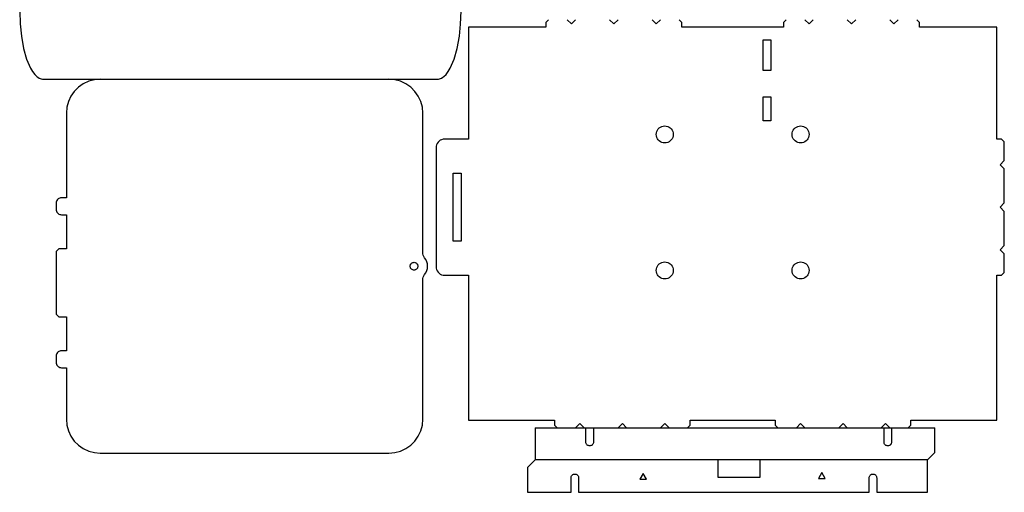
# Model space of a CAD drawing. Header units: millimetres. Extents: x 0 to 368, y 0 to 371.
# Tile 1 of 2: x 0 to 368, y 0 to 177. Entities that reach past the tile are written whole.
import ezdxf

# ---------------------------------------------------------------- set-up
doc = ezdxf.new("R2010")
doc.units = ezdxf.units.MM
doc.layers.add('SHEET_VIEW_1_DRAWING_1', color=7, linetype='Continuous')

msp = doc.modelspace()

# ---------------------------------------------------------------- linework, layer by layer
at = {"color": 104}
msp.add_line((192.76, 24.13), (342.36, 24.13), dxfattribs=at)
at = {"color": 1}
for p, q in [((261.3, 5.57), (261.3, 12.07)), ((276.8, 12.07), (276.8, 5.57)), ((233.23, 7.04), (231.96, 4.84)), ((231.96, 4.84), (234.51, 4.84)), ((234.51, 4.84), (233.23, 7.04)), ((276.8, 5.57), (261.3, 5.57)), ((300.04, 7.33), (298.76, 5.12)), ((298.76, 5.12), (301.31, 5.12)), ((301.31, 5.12), (300.04, 7.33))]:
    msp.add_line(p, q, dxfattribs=at)
at = {"layer": 'SHEET_VIEW_1_DRAWING_1', "color": 5}
for p, q in [((0, 179.71), (0.16, 174.94)), ((164.94, 174.93), (165.1, 179.71)), ((0.16, 174.94), (0.62, 170.36)), ((164.48, 170.37), (164.94, 174.93)), ((167.89, 173.74), (167.89, 131.9)), ((196.85, 173.74), (167.89, 173.74)), ((197.85, 176.53), (196.85, 175.53)), ((196.85, 175.53), (196.85, 173.74)), ((206.38, 174.94), (204.79, 176.53)), ((207.96, 176.53), (206.38, 174.94)), ((222.25, 174.94), (220.66, 176.53)), ((223.84, 176.53), (222.25, 174.94)), ((238.13, 174.94), (236.54, 176.53)), ((239.71, 176.53), (238.13, 174.94)), ((247.65, 175.53), (246.65, 176.53)), ((247.65, 173.74), (247.65, 175.53)), ((285.75, 173.74), (247.65, 173.74)), ((286.75, 176.53), (285.75, 175.53)), ((285.75, 175.53), (285.75, 173.74)), ((295.28, 174.94), (293.69, 176.53)), ((296.86, 176.53), (295.28, 174.94)), ((311.15, 174.94), (309.56, 176.53)), ((312.74, 176.53), (311.15, 174.94)), ((327.03, 174.94), (325.44, 176.53)), ((328.61, 176.53), (327.03, 174.94)), ((336.55, 175.53), (335.55, 176.53)), ((336.55, 173.74), (336.55, 175.53)), ((365.51, 173.74), (336.55, 173.74)), ((365.51, 131.9), (365.51, 173.74)), ((0.62, 170.36), (1.46, 165.78)), ((163.65, 165.79), (164.48, 170.37)), ((1.46, 165.78), (2.6, 161.74)), ((162.5, 161.74), (163.65, 165.79)), ((278.07, 157.54), (278.07, 168.97)), ((278.07, 168.97), (280.99, 168.97)), ((280.99, 168.97), (280.99, 157.54)), ((2.6, 161.74), (4.03, 158.45)), ((4.03, 158.45), (4.75, 157.22)), ((160.3, 157.15), (161.07, 158.45)), ((161.07, 158.45), (162.5, 161.74)), ((4.75, 157.22), (5.62, 156.09)), ((5.62, 156.09), (6.39, 155.33)), ((6.39, 155.33), (6.82, 155.01)), ((6.82, 155.01), (7.27, 154.73)), ((7.27, 154.73), (7.67, 154.54)), ((157.43, 154.54), (157.83, 154.73)), ((157.83, 154.73), (158.29, 155.01)), ((158.29, 155.01), (158.71, 155.33)), ((158.71, 155.33), (159.48, 156.09)), ((159.48, 156.09), (160.3, 157.15)), ((280.99, 157.54), (278.07, 157.54)), ((7.67, 154.54), (8.09, 154.41)), ((8.09, 154.41), (8.49, 154.33)), ((8.49, 154.33), (8.89, 154.3)), ((8.89, 154.3), (156.21, 154.3)), ((21.99, 151.33), (20.42, 149.77)), ((23.8, 152.6), (21.99, 151.33)), ((25.81, 153.54), (23.8, 152.6)), ((27.94, 154.11), (25.81, 153.54)), ((30.15, 154.3), (27.94, 154.11)), ((140.31, 154.11), (138.1, 154.3)), ((142.44, 153.54), (140.31, 154.11)), ((144.45, 152.6), (142.44, 153.54)), ((146.26, 151.33), (144.45, 152.6)), ((147.83, 149.77), (146.26, 151.33)), ((156.21, 154.3), (156.61, 154.33)), ((156.61, 154.33), (157.01, 154.41)), ((157.01, 154.41), (157.43, 154.54)), ((19.15, 147.96), (18.22, 145.95)), ((20.42, 149.77), (19.15, 147.96)), ((149.1, 147.96), (147.83, 149.77)), ((150.03, 145.95), (149.1, 147.96)), ((278.07, 147.7), (280.99, 147.7)), ((278.07, 138.81), (278.07, 147.7)), ((280.99, 147.7), (280.99, 138.81)), ((17.64, 143.81), (17.45, 141.61)), ((18.22, 145.95), (17.64, 143.81)), ((150.61, 143.81), (150.03, 145.95)), ((150.8, 141.61), (150.61, 143.81)), ((17.45, 141.61), (17.45, 110.03)), ((150.8, 89.57), (150.8, 141.61)), ((239.26, 136.1), (239.71, 136.42)), ((239.71, 136.42), (240.21, 136.65)), ((240.21, 136.65), (240.75, 136.79)), ((240.75, 136.79), (241.3, 136.84)), ((241.3, 136.84), (241.85, 136.79)), ((241.85, 136.79), (242.39, 136.65)), ((242.39, 136.65), (242.89, 136.42)), ((242.89, 136.42), (243.34, 136.1)), ((280.99, 138.81), (278.07, 138.81)), ((290.06, 136.1), (290.51, 136.42)), ((290.51, 136.42), (291.01, 136.65)), ((291.01, 136.65), (291.55, 136.79)), ((291.55, 136.79), (292.1, 136.84)), ((292.1, 136.84), (292.65, 136.79)), ((292.65, 136.79), (293.19, 136.65)), ((293.19, 136.65), (293.69, 136.42)), ((293.69, 136.42), (294.14, 136.1)), ((238.13, 133.67), (238.17, 134.22)), ((238.17, 133.12), (238.13, 133.67)), ((238.17, 134.22), (238.32, 134.75)), ((238.32, 132.58), (238.17, 133.12)), ((238.32, 134.75), (238.55, 135.26)), ((238.55, 135.26), (238.87, 135.71)), ((238.87, 135.71), (239.26, 136.1)), ((243.34, 136.1), (243.73, 135.71)), ((243.73, 135.71), (244.05, 135.26)), ((244.05, 135.26), (244.28, 134.75)), ((244.28, 134.75), (244.43, 134.22)), ((244.43, 133.12), (244.28, 132.58)), ((244.43, 134.22), (244.48, 133.67)), ((244.48, 133.67), (244.43, 133.12)), ((288.93, 133.67), (288.97, 134.22)), ((288.97, 133.12), (288.93, 133.67)), ((288.97, 134.22), (289.12, 134.75)), ((289.12, 132.58), (288.97, 133.12)), ((289.12, 134.75), (289.35, 135.26)), ((289.35, 135.26), (289.67, 135.71)), ((289.67, 135.71), (290.06, 136.1)), ((294.14, 136.1), (294.53, 135.71)), ((294.53, 135.71), (294.85, 135.26)), ((294.85, 135.26), (295.08, 134.75)), ((295.08, 134.75), (295.23, 134.22)), ((295.23, 133.12), (295.08, 132.58)), ((295.23, 134.22), (295.28, 133.67)), ((295.28, 133.67), (295.23, 133.12)), ((155.8, 129.28), (155.75, 128.73)), ((155.94, 129.81), (155.8, 129.28)), ((156.18, 130.31), (155.94, 129.81)), ((156.5, 130.77), (156.18, 130.31)), ((156.89, 131.16), (156.5, 130.77)), ((157.34, 131.48), (156.89, 131.16)), ((157.84, 131.71), (157.34, 131.48)), ((158.38, 131.85), (157.84, 131.71)), ((158.93, 131.9), (158.38, 131.85)), ((167.89, 131.9), (158.93, 131.9)), ((238.55, 132.08), (238.32, 132.58)), ((238.87, 131.63), (238.55, 132.08)), ((239.26, 131.24), (238.87, 131.63)), ((239.71, 130.92), (239.26, 131.24)), ((240.21, 130.68), (239.71, 130.92)), ((240.75, 130.54), (240.21, 130.68)), ((241.3, 130.49), (240.75, 130.54)), ((241.85, 130.54), (241.3, 130.49)), ((242.39, 130.68), (241.85, 130.54)), ((242.89, 130.92), (242.39, 130.68)), ((243.34, 131.24), (242.89, 130.92)), ((243.73, 131.63), (243.34, 131.24)), ((244.05, 132.08), (243.73, 131.63)), ((244.28, 132.58), (244.05, 132.08)), ((289.35, 132.08), (289.12, 132.58)), ((289.67, 131.63), (289.35, 132.08)), ((290.06, 131.24), (289.67, 131.63)), ((290.51, 130.92), (290.06, 131.24)), ((291.01, 130.68), (290.51, 130.92)), ((291.55, 130.54), (291.01, 130.68)), ((292.1, 130.49), (291.55, 130.54)), ((292.65, 130.54), (292.1, 130.49)), ((293.19, 130.68), (292.65, 130.54)), ((293.69, 130.92), (293.19, 130.68)), ((294.14, 131.24), (293.69, 130.92)), ((294.53, 131.63), (294.14, 131.24)), ((294.85, 132.08), (294.53, 131.63)), ((295.08, 132.58), (294.85, 132.08)), ((367.3, 131.9), (365.51, 131.9)), ((368.3, 130.9), (367.3, 131.9)), ((368.3, 123.96), (368.3, 130.9)), ((155.75, 128.73), (155.75, 84.28)), ((366.71, 122.38), (368.3, 123.96)), ((368.3, 120.79), (366.71, 122.38)), ((162.1, 119.2), (165.1, 119.2)), ((162.1, 93.8), (162.1, 119.2)), ((165.1, 119.2), (165.1, 93.8)), ((368.3, 108.09), (368.3, 120.79)), ((13.67, 108.38), (13.64, 108.03)), ((13.64, 108.03), (13.64, 105.68)), ((13.76, 108.72), (13.67, 108.38)), ((13.91, 109.03), (13.76, 108.72)), ((14.11, 109.32), (13.91, 109.03)), ((14.35, 109.56), (14.11, 109.32)), ((14.64, 109.76), (14.35, 109.56)), ((14.96, 109.91), (14.64, 109.76)), ((15.29, 110), (14.96, 109.91)), ((15.64, 110.03), (15.29, 110)), ((17.45, 110.03), (15.64, 110.03)), ((366.71, 106.5), (368.3, 108.09)), ((13.64, 105.68), (13.67, 105.34)), ((13.67, 105.34), (13.76, 105)), ((13.76, 105), (13.91, 104.68)), ((13.91, 104.68), (14.11, 104.4)), ((14.11, 104.4), (14.35, 104.15)), ((14.35, 104.15), (14.64, 103.95)), ((14.64, 103.95), (14.96, 103.8)), ((14.96, 103.8), (15.29, 103.71)), ((15.29, 103.71), (15.64, 103.68)), ((15.64, 103.68), (17.45, 103.68)), ((17.45, 103.68), (17.45, 90.98)), ((368.3, 104.91), (366.71, 106.5)), ((368.3, 92.21), (368.3, 104.91)), ((165.1, 93.8), (162.1, 93.8)), ((366.71, 90.63), (368.3, 92.21)), ((14.64, 90.98), (13.64, 89.98)), ((13.64, 89.98), (13.64, 66.58)), ((17.45, 90.98), (14.64, 90.98)), ((150.84, 89.04), (150.8, 89.57)), ((150.98, 88.53), (150.84, 89.04)), ((151.19, 88.05), (150.98, 88.53)), ((368.3, 89.04), (366.71, 90.63)), ((368.3, 82.1), (368.3, 89.04)), ((146.07, 84.71), (146.14, 84.95)), ((146.14, 84.95), (146.24, 85.18)), ((146.24, 85.18), (146.39, 85.39)), ((146.39, 85.39), (146.57, 85.57)), ((146.57, 85.57), (146.77, 85.71)), ((146.77, 85.71), (147, 85.82)), ((147, 85.82), (147.25, 85.88)), ((147.25, 85.88), (147.5, 85.91)), ((147.5, 85.91), (147.75, 85.88)), ((147.75, 85.88), (147.99, 85.82)), ((147.99, 85.82), (148.22, 85.71)), ((148.22, 85.71), (148.43, 85.57)), ((148.43, 85.57), (148.61, 85.39)), ((148.61, 85.39), (148.75, 85.18)), ((148.75, 85.18), (148.86, 84.95)), ((148.86, 84.95), (148.93, 84.71)), ((151.48, 87.6), (151.19, 88.05)), ((151.95, 86.9), (151.48, 87.6)), ((152.3, 86.12), (151.95, 86.9)), ((152.51, 85.3), (152.3, 86.12)), ((152.58, 84.46), (152.51, 85.3)), ((238.55, 84.46), (238.87, 84.91)), ((238.87, 84.91), (239.26, 85.3)), ((239.26, 85.3), (239.71, 85.62)), ((239.71, 85.62), (240.21, 85.85)), ((240.21, 85.85), (240.75, 85.99)), ((240.75, 85.99), (241.3, 86.04)), ((241.3, 86.04), (241.85, 85.99)), ((241.85, 85.99), (242.39, 85.85)), ((242.39, 85.85), (242.89, 85.62)), ((242.89, 85.62), (243.34, 85.3)), ((243.34, 85.3), (243.73, 84.91)), ((243.73, 84.91), (244.05, 84.46)), ((289.35, 84.46), (289.67, 84.91)), ((289.67, 84.91), (290.06, 85.3)), ((290.06, 85.3), (290.51, 85.62)), ((290.51, 85.62), (291.01, 85.85)), ((291.01, 85.85), (291.55, 85.99)), ((291.55, 85.99), (292.1, 86.04)), ((292.1, 86.04), (292.65, 85.99)), ((292.65, 85.99), (293.19, 85.85)), ((293.19, 85.85), (293.69, 85.62)), ((293.69, 85.62), (294.14, 85.3)), ((294.14, 85.3), (294.53, 84.91)), ((294.53, 84.91), (294.85, 84.46)), ((146.05, 84.46), (146.07, 84.71)), ((146.07, 84.2), (146.05, 84.46)), ((146.14, 83.96), (146.07, 84.2)), ((146.24, 83.73), (146.14, 83.96)), ((146.39, 83.52), (146.24, 83.73)), ((146.57, 83.34), (146.39, 83.52)), ((146.77, 83.2), (146.57, 83.34)), ((147, 83.09), (146.77, 83.2)), ((147.25, 83.03), (147, 83.09)), ((147.5, 83.01), (147.25, 83.03)), ((147.75, 83.03), (147.5, 83.01)), ((147.99, 83.09), (147.75, 83.03)), ((148.22, 83.2), (147.99, 83.09)), ((148.43, 83.34), (148.22, 83.2)), ((148.61, 83.52), (148.43, 83.34)), ((148.75, 83.73), (148.61, 83.52)), ((148.86, 83.96), (148.75, 83.73)), ((148.93, 84.2), (148.86, 83.96)), ((148.93, 84.71), (148.95, 84.46)), ((148.95, 84.46), (148.93, 84.2)), ((151.19, 80.86), (151.48, 81.31)), ((151.48, 81.31), (151.95, 82.01)), ((151.95, 82.01), (152.3, 82.79)), ((152.3, 82.79), (152.51, 83.61)), ((152.51, 83.61), (152.58, 84.46)), ((155.75, 84.28), (155.8, 83.73)), ((155.8, 83.73), (155.94, 83.19)), ((155.94, 83.19), (156.18, 82.69)), ((156.18, 82.69), (156.5, 82.24)), ((156.5, 82.24), (156.89, 81.85)), ((156.89, 81.85), (157.34, 81.53)), ((157.34, 81.53), (157.84, 81.29)), ((157.84, 81.29), (158.38, 81.15)), ((158.38, 81.15), (158.93, 81.1)), ((158.93, 81.1), (167.89, 81.1)), ((167.89, 81.1), (167.89, 26.92)), ((238.13, 82.87), (238.17, 83.42)), ((238.17, 82.32), (238.13, 82.87)), ((238.17, 83.42), (238.32, 83.95)), ((238.32, 81.78), (238.17, 82.32)), ((238.32, 83.95), (238.55, 84.46)), ((238.55, 81.28), (238.32, 81.78)), ((238.87, 80.83), (238.55, 81.28)), ((244.05, 81.28), (243.73, 80.83)), ((244.05, 84.46), (244.28, 83.95)), ((244.28, 81.78), (244.05, 81.28)), ((244.28, 83.95), (244.43, 83.42)), ((244.43, 82.32), (244.28, 81.78)), ((244.43, 83.42), (244.48, 82.87)), ((244.48, 82.87), (244.43, 82.32)), ((288.93, 82.87), (288.97, 83.42)), ((288.97, 82.32), (288.93, 82.87)), ((288.97, 83.42), (289.12, 83.95)), ((289.12, 81.78), (288.97, 82.32)), ((289.12, 83.95), (289.35, 84.46)), ((289.35, 81.28), (289.12, 81.78)), ((289.67, 80.83), (289.35, 81.28)), ((294.85, 81.28), (294.53, 80.83)), ((294.85, 84.46), (295.08, 83.95)), ((295.08, 81.78), (294.85, 81.28)), ((295.08, 83.95), (295.23, 83.42)), ((295.23, 82.32), (295.08, 81.78)), ((295.23, 83.42), (295.28, 82.87)), ((295.28, 82.87), (295.23, 82.32)), ((365.51, 26.92), (365.51, 81.1)), ((365.51, 81.1), (367.3, 81.1)), ((367.3, 81.1), (368.3, 82.1)), ((150.8, 79.34), (150.84, 79.87)), ((150.8, 27.31), (150.8, 79.34)), ((150.84, 79.87), (150.98, 80.38)), ((150.98, 80.38), (151.19, 80.86)), ((239.26, 80.44), (238.87, 80.83)), ((239.71, 80.12), (239.26, 80.44)), ((240.21, 79.88), (239.71, 80.12)), ((240.75, 79.74), (240.21, 79.88)), ((241.3, 79.69), (240.75, 79.74)), ((241.85, 79.74), (241.3, 79.69)), ((242.39, 79.88), (241.85, 79.74)), ((242.89, 80.12), (242.39, 79.88)), ((243.34, 80.44), (242.89, 80.12)), ((243.73, 80.83), (243.34, 80.44)), ((290.06, 80.44), (289.67, 80.83)), ((290.51, 80.12), (290.06, 80.44)), ((291.01, 79.88), (290.51, 80.12)), ((291.55, 79.74), (291.01, 79.88)), ((292.1, 79.69), (291.55, 79.74)), ((292.65, 79.74), (292.1, 79.69)), ((293.19, 79.88), (292.65, 79.74)), ((293.69, 80.12), (293.19, 79.88)), ((294.14, 80.44), (293.69, 80.12)), ((294.53, 80.83), (294.14, 80.44)), ((13.64, 66.58), (14.64, 65.58)), ((14.64, 65.58), (17.45, 65.58)), ((17.45, 65.58), (17.45, 52.88)), ((13.76, 51.57), (13.67, 51.23)), ((13.91, 51.88), (13.76, 51.57)), ((14.11, 52.17), (13.91, 51.88)), ((14.35, 52.41), (14.11, 52.17)), ((14.64, 52.61), (14.35, 52.41)), ((14.96, 52.76), (14.64, 52.61)), ((15.29, 52.85), (14.96, 52.76)), ((15.64, 52.88), (15.29, 52.85)), ((17.45, 52.88), (15.64, 52.88)), ((13.67, 51.23), (13.64, 50.88)), ((13.64, 50.88), (13.64, 48.53)), ((13.64, 48.53), (13.67, 48.19)), ((13.67, 48.19), (13.76, 47.85)), ((13.76, 47.85), (13.91, 47.53)), ((13.91, 47.53), (14.11, 47.25)), ((14.11, 47.25), (14.35, 47)), ((14.35, 47), (14.64, 46.8)), ((14.64, 46.8), (14.96, 46.65)), ((14.96, 46.65), (15.29, 46.56)), ((15.29, 46.56), (15.64, 46.53)), ((15.64, 46.53), (17.45, 46.53)), ((17.45, 46.53), (17.45, 27.31)), ((17.45, 27.31), (17.64, 25.1)), ((150.61, 25.1), (150.8, 27.31)), ((167.89, 26.92), (200.03, 26.92)), ((200.03, 26.92), (200.03, 25.13)), ((250.83, 26.92), (282.58, 26.92)), ((250.83, 25.13), (250.83, 26.92)), ((282.58, 26.92), (282.58, 25.13)), ((333.38, 26.92), (365.51, 26.92)), ((333.38, 25.13), (333.38, 26.92)), ((17.64, 25.1), (18.22, 22.96)), ((18.22, 22.96), (19.15, 20.96)), ((149.1, 20.96), (150.03, 22.96)), ((150.03, 22.96), (150.61, 25.1)), ((200.03, 25.13), (201.03, 24.13)), ((207.96, 24.13), (209.55, 25.72)), ((209.55, 25.72), (211.14, 24.13)), ((223.84, 24.13), (225.43, 25.72)), ((225.43, 25.72), (227.01, 24.13)), ((239.71, 24.13), (241.3, 25.72)), ((241.3, 25.72), (242.89, 24.13)), ((249.83, 24.13), (250.83, 25.13)), ((282.58, 25.13), (283.58, 24.13)), ((290.51, 24.13), (292.1, 25.72)), ((292.1, 25.72), (293.69, 24.13)), ((306.39, 24.13), (307.98, 25.72)), ((307.98, 25.72), (309.56, 24.13)), ((322.26, 24.13), (323.85, 25.72)), ((323.85, 25.72), (325.44, 24.13)), ((332.38, 24.13), (333.38, 25.13)), ((19.15, 20.96), (20.42, 19.14)), ((20.42, 19.14), (21.99, 17.58)), ((146.26, 17.58), (147.83, 19.14)), ((147.83, 19.14), (149.1, 20.96)), ((21.99, 17.58), (23.8, 16.31)), ((23.8, 16.31), (25.81, 15.37)), ((25.81, 15.37), (27.94, 14.8)), ((27.94, 14.8), (30.15, 14.61)), ((138.1, 14.61), (140.31, 14.8)), ((140.31, 14.8), (142.44, 15.37)), ((142.44, 15.37), (144.45, 16.31)), ((144.45, 16.31), (146.26, 17.58)), ((30.15, 14.61), (138.1, 14.61))]:
    msp.add_line(p, q, dxfattribs=at)
at = {"layer": 'SHEET_VIEW_1_DRAWING_1', "color": 104}
for p, q in [((192.76, 24.13), (192.76, 12.07)), ((211.81, 18.73), (211.81, 24.13)), ((214.6, 24.13), (214.6, 18.73)), ((323.31, 18.73), (323.31, 24.13)), ((326.11, 24.13), (326.11, 18.73)), ((342.36, 14.82), (342.36, 24.13)), ((211.83, 18.49), (211.81, 18.73)), ((211.89, 18.25), (211.83, 18.49)), ((214.58, 18.49), (214.52, 18.25)), ((214.6, 18.73), (214.58, 18.49)), ((323.33, 18.49), (323.31, 18.73)), ((323.4, 18.25), (323.33, 18.49)), ((326.09, 18.49), (326.02, 18.25)), ((326.11, 18.73), (326.09, 18.49)), ((211.99, 18.03), (211.89, 18.25)), ((212.13, 17.83), (211.99, 18.03)), ((212.31, 17.66), (212.13, 17.83)), ((212.51, 17.52), (212.31, 17.66)), ((212.73, 17.42), (212.51, 17.52)), ((212.96, 17.36), (212.73, 17.42)), ((213.2, 17.34), (212.96, 17.36)), ((213.45, 17.36), (213.2, 17.34)), ((213.68, 17.42), (213.45, 17.36)), ((213.9, 17.52), (213.68, 17.42)), ((214.1, 17.66), (213.9, 17.52)), ((214.27, 17.83), (214.1, 17.66)), ((214.41, 18.03), (214.27, 17.83)), ((214.52, 18.25), (214.41, 18.03)), ((323.5, 18.03), (323.4, 18.25)), ((323.64, 17.83), (323.5, 18.03)), ((323.81, 17.66), (323.64, 17.83)), ((324.01, 17.52), (323.81, 17.66)), ((324.23, 17.42), (324.01, 17.52)), ((324.47, 17.36), (324.23, 17.42)), ((324.71, 17.34), (324.47, 17.36)), ((324.95, 17.36), (324.71, 17.34)), ((325.19, 17.42), (324.95, 17.36)), ((325.41, 17.52), (325.19, 17.42)), ((325.61, 17.66), (325.41, 17.52)), ((325.78, 17.83), (325.61, 17.66)), ((325.92, 18.03), (325.78, 17.83)), ((326.02, 18.25), (325.92, 18.03)), ((339.61, 12.07), (342.36, 14.82)), ((192.76, 12.07), (190, 9.31)), ((339.61, 12.07), (192.76, 12.07)), ((339.61, 0), (339.61, 12.07)), ((190, 9.31), (190, 0)), ((206.26, 5.4), (206.28, 5.64)), ((206.26, 0), (206.26, 5.4)), ((206.28, 5.64), (206.34, 5.88)), ((206.34, 5.88), (206.44, 6.1)), ((206.44, 6.1), (206.58, 6.3)), ((206.58, 6.3), (206.76, 6.47)), ((206.76, 6.47), (206.95, 6.61)), ((206.95, 6.61), (207.18, 6.71)), ((207.18, 6.71), (207.41, 6.77)), ((207.41, 6.77), (207.65, 6.79)), ((207.65, 6.79), (207.9, 6.77)), ((207.9, 6.77), (208.13, 6.71)), ((208.13, 6.71), (208.35, 6.61)), ((208.35, 6.61), (208.55, 6.47)), ((208.55, 6.47), (208.72, 6.3)), ((208.72, 6.3), (208.86, 6.1)), ((208.86, 6.1), (208.97, 5.88)), ((208.97, 5.88), (209.03, 5.64)), ((209.03, 5.64), (209.05, 5.4)), ((209.05, 5.4), (209.05, 0)), ((317.76, 5.4), (317.78, 5.64)), ((317.76, 0), (317.76, 5.4)), ((317.78, 5.64), (317.85, 5.88)), ((317.85, 5.88), (317.95, 6.1)), ((317.95, 6.1), (318.09, 6.3)), ((318.09, 6.3), (318.26, 6.47)), ((318.26, 6.47), (318.46, 6.61)), ((318.46, 6.61), (318.68, 6.71)), ((318.68, 6.71), (318.92, 6.77)), ((318.92, 6.77), (319.16, 6.79)), ((319.16, 6.79), (319.4, 6.77)), ((319.4, 6.77), (319.64, 6.71)), ((319.64, 6.71), (319.86, 6.61)), ((319.86, 6.61), (320.06, 6.47)), ((320.06, 6.47), (320.23, 6.3)), ((320.23, 6.3), (320.37, 6.1)), ((320.37, 6.1), (320.47, 5.88)), ((320.47, 5.88), (320.53, 5.64)), ((320.53, 5.64), (320.56, 5.4)), ((320.56, 5.4), (320.56, 0)), ((190, 0), (206.26, 0)), ((209.05, 0), (317.76, 0)), ((320.56, 0), (339.61, 0))]:
    msp.add_line(p, q, dxfattribs=at)

doc.saveas('drawing.dxf')
